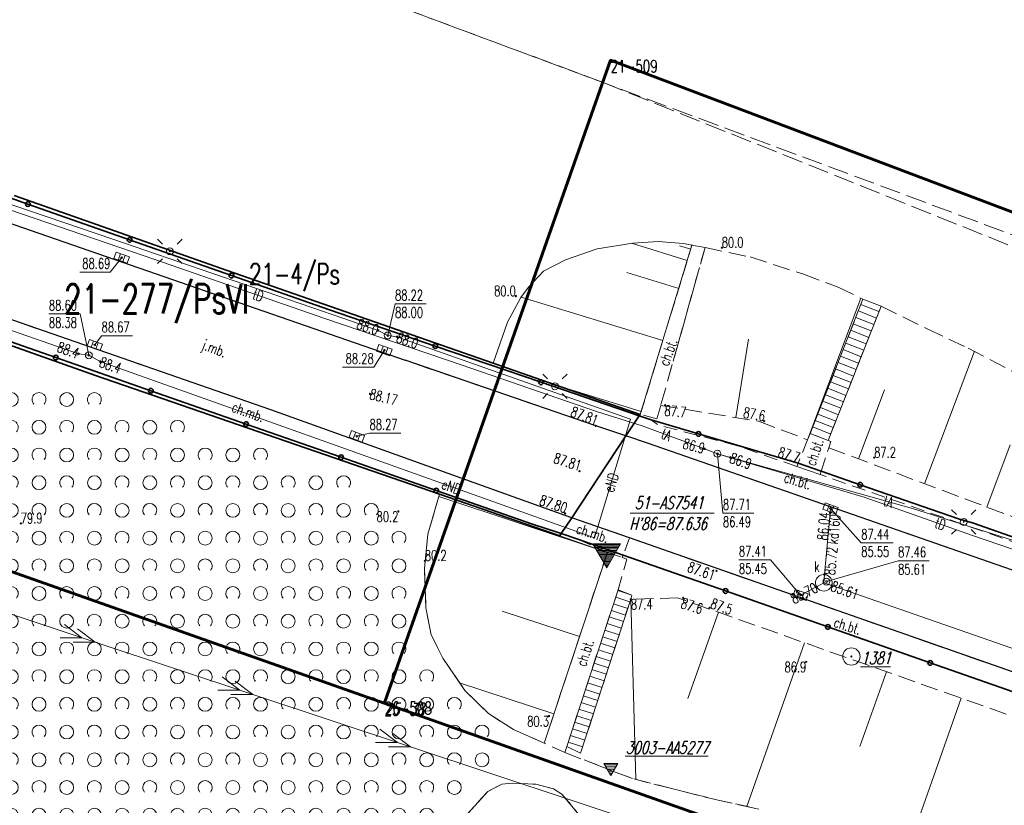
# Model space of a CAD drawing. Header units: metres. Extents: x 7505752 to 7507120, y 5839999 to 5840598.
# Tile 17 of 35: x 7506390 to 7506461, y 5840262 to 5840319. Entities that reach past the tile are written whole.
import ezdxf
from ezdxf.enums import TextEntityAlignment as Align

# ---------------------------------------------------------------- set-up
doc = ezdxf.new("R2010")
doc.units = ezdxf.units.M
doc.header["$MEASUREMENT"] = 0
for name, pattern in [('2_1', [0]), ('2_14', [1, -1]), ('2_OTKC', [1.5, 1, -0.5]), ('2_OTKJ', [2, 1.5, -0.5]), ('2_OTKK', [0]), ('2_OTKM', [0]), ('2_OTKS', [0]), ('2_OTKSG', [0]), ('2_OTRK', [1.75, 1.25, -0.5]), ('2_OTRKG', [1.75, 1.25, -0.5]), ('2_OTRU', [0]), ('2_OTRUG', [0]), ('2_OTWS', [0]), ('2_OTZK', [1.5, 1, -0.5]), ('4_SUEP_A', [0]), ('4_SUKP', [0]), ('4_SUPK', [0]), ('4_SUPP_P', [2, 1.5, -0.5]), ('4_SUTP_A', [0]), ('GDE', [0]), ('GUK', [2, 1.5, -0.5]), ('GUZ', [1, 0.5, -0.5])]:
    doc.linetypes.add(name, pattern=pattern)
doc.layers.get('0').update_dxf_attribs({"color": 250, "linetype": 'CONTINUOUS', "lineweight": 100})
for name, color, linetype, lineweight in [('Dzialki', 7, 'GDE', 18), ('Numery_punktow', 7, 'CONTINUOUS', 9), ('OTK_E_T_0', 7, 'CONTINUOUS', 0), ('OTK_E_T_1', 7, 'CONTINUOUS', 0), ('OTK_L_0', 7, '2_OTKJ', 18), ('OTK_L_1', 7, '2_OTKK', 25), ('OTK_L_2', 7, '2_OTKC', 18), ('OTK_L_6', 7, '2_OTKS', 18), ('OTK_L_7', 7, '2_OTKM', 35), ('OTO_L_0', 7, 'CONTINUOUS', 35), ('OTR_L_0', 7, '2_OTRU', 18), ('OTR_L_1', 7, '2_OTRK', 18), ('OTR_T_0', 7, 'CONTINUOUS', 18), ('OTR_T_1', 7, 'CONTINUOUS', 18), ('OTZ_L_1', 7, '2_OTZK', 18), ('Punkty', 7, 'CONTINUOUS', 18), ('SUE_T_3', 7, 'CONTINUOUS', 18), ('SUEP_E_T_0', 1, 'CONTINUOUS', 0), ('SUEP_L_0', 1, '4_SUEP_A', 18), ('SUER_T_0', 1, 'CONTINUOUS', 18), ('SUP_E_T_1', 7, 'CONTINUOUS', 0), ('SUP_L_1', 7, '4_SUPK', 18), ('SUP_T_0', 7, 'CONTINUOUS', 18), ('SUP_T_4', 7, 'CONTINUOUS', 18), ('SZNPP_T_1', 4, 'CONTINUOUS', 18), ('SZNPP_T_4', 4, 'CONTINUOUS', 18), ('SZNPS_T_0', 4, 'CONTINUOUS', 18), ('SZNPS_T_1', 4, 'CONTINUOUS', 18)]:
    doc.layers.add(name, color=color, linetype=linetype, lineweight=lineweight)
for name, color, linetype, lineweight, true_color in [('Kontury', 7, 'GUK', 18, 0x008000), ('Numery_konturow', 7, 'CONTINUOUS', 20, 0x008000), ('Numery_uzytkow', 7, 'CONTINUOUS', 15, 0x008000), ('OTW_L_1', 7, '2_OTWS', 18, 0x59d9ff), ('P_SUGP_L_0', 7, '4_SUPP_P', 18, 0xbfbf00), ('SUK_T_1', 7, 'CONTINUOUS', 18, 0x803300), ('SUKP_E_T_0', 7, 'CONTINUOUS', 0, 0x803300), ('SUKP_L_0', 7, '4_SUKP', 18, 0x803300), ('SUKR_T_0', 7, 'CONTINUOUS', 18, 0x803300), ('SUTP_E_T_0', 7, 'CONTINUOUS', 0, 0xff9100), ('SUTP_L_0', 7, '4_SUTP_A', 18, 0xff9100), ('SUTR_T_0', 7, 'CONTINUOUS', 18, 0xff9100), ('SZNPS_T_3', 7, 'CONTINUOUS', 18, 0xff2bff), ('SZNPS_T_4', 7, 'CONTINUOUS', 18, 0x0080ff), ('Uzytki', 7, 'GUZ', 18, 0x008000)]:
    doc.layers.add(name, color=color, linetype=linetype, lineweight=lineweight, true_color=true_color)
doc.styles.get("Standard").update_dxf_attribs({"font": 'Simplex.SHX', "width": 0.75})

# ---------------------------------------------------------------- blocks, each defined once
blk = doc.blocks.new('GRO')
at = {"linetype": 'Continuous'}
blk.add_circle((0, 0), 0.045, dxfattribs=at)
blk = doc.blocks.new('2_OTRN')
at = {"linetype": 'Continuous'}
blk.add_circle((0, 0), 0.045, dxfattribs=at)
blk = doc.blocks.new('2_OTRS')
at = {"linetype": 'Continuous'}
blk.add_circle((0, 0), 0.045, dxfattribs=at)
blk = doc.blocks.new('2_OTZK')
at = {"linetype": 'Continuous'}
for centre in [(-1, 1), (1, -1)]:
    blk.add_circle(centre, 0.5, dxfattribs=at)
for centre, start, end in [((1, 1), 318.59038, 221.40962), ((-1, -1), 318.70311, 221.29689)]:
    blk.add_arc(centre, 0.5, start, end, dxfattribs=at)
blk = doc.blocks.new('4_SUEO_W')
at = {"linetype": 'Continuous'}
for p, q in [((-0.53035, 0.53035), (-0.8839, 0.8839)), ((0.53035, 0.53035), (0.8839, 0.8839)), ((-0.53035, -0.53035), (-0.8839, -0.8839)), ((0.53035, -0.53035), (0.8839, -0.8839))]:
    blk.add_line(p, q, dxfattribs=at)
blk.add_circle((0, 0), 0.025, dxfattribs=at)
blk = doc.blocks.new('4_SUPP')
at = {"linetype": 'Continuous'}
blk.add_circle((0, 0), 0.25, dxfattribs=at)
blk = doc.blocks.new('4_SUPS')
at = {"linetype": 'Continuous'}
blk.add_circle((0, 0), 0.0625, dxfattribs=at)
blk = doc.blocks.new('4_SUKK')
at = {"linetype": 'Continuous'}
for p, q in [((-0.5, -0.25), (-0.5, 0.25)), ((-0.5, 0.25), (0.5, 0.25)), ((-0.175, 0.25), (-0.175, -0.25)), ((0.175, 0.25), (0.175, -0.25)), ((0.5, 0.25), (0.5, -0.25)), ((0.5, -0.25), (-0.5, -0.25))]:
    blk.add_line(p, q, dxfattribs=at)
blk = doc.blocks.new('4_SUPK')
at = {"linetype": 'Continuous'}
blk.add_circle((0, 0), 0.25, dxfattribs=at)
blk = doc.blocks.new('4_SUPW')
at = {"linetype": 'Continuous'}
blk.add_circle((0, 0), 0.25, dxfattribs=at)
blk = doc.blocks.new('OPZ')
at = {"linetype": 'Continuous'}
for p, q in [((-1.00495, 0.5802), (0.99505, 0.5802)), ((-0.00495, -1.15185), (-1.00495, 0.5802)), ((-0.96555, 0.51205), (0.9557, 0.51205)), ((-0.90785, 0.41205), (0.898, 0.41205)), ((-0.8501, 0.31205), (0.84025, 0.31205)), ((-0.79235, 0.21205), (0.7825, 0.21205)), ((-0.73465, 0.11205), (0.7248, 0.11205)), ((-0.6769, 0.01205), (0.66705, 0.01205)), ((0.99505, 0.5802), (-0.00495, -1.15185)), ((-0.61915, -0.08795), (0.6093, -0.08795)), ((-0.5614, -0.18795), (0.55155, -0.18795)), ((-0.5037, -0.28795), (0.49385, -0.28795)), ((-0.44595, -0.38795), (0.4361, -0.38795)), ((-0.3882, -0.48795), (0.37835, -0.48795)), ((-0.3305, -0.58795), (0.32065, -0.58795)), ((-0.27275, -0.68795), (0.2629, -0.68795)), ((-0.215, -0.78795), (0.20515, -0.78795)), ((-0.1573, -0.88795), (0.14745, -0.88795)), ((-0.09955, -0.98795), (0.0897, -0.98795)), ((-0.0418, -1.08795), (0.03195, -1.08795))]:
    blk.add_line(p, q, dxfattribs=at)
blk = doc.blocks.new('OSP')
at = {"linetype": 'Continuous'}
for radius in [0.625, 0.045]:
    blk.add_circle((0, 0), radius, dxfattribs=at)
blk = doc.blocks.new('OSW')
at = {"linetype": 'Continuous'}
for p, q in [((0.5, 0.2887), (-0.5, 0.2887)), ((-0.5, 0.2887), (0, -0.57735)), ((-0.44095, 0.1864), (0.44095, 0.1864)), ((-0.35435, 0.0364), (0.35435, 0.0364)), ((0, -0.57735), (0.5, 0.2887)), ((-0.26775, -0.1136), (0.26775, -0.1136)), ((-0.18115, -0.2636), (0.18115, -0.2636)), ((-0.09455, -0.4136), (0.09455, -0.4136)), ((-0.00795, -0.5636), (0.00795, -0.5636))]:
    blk.add_line(p, q, dxfattribs=at)

msp = doc.modelspace()

# ---------------------------------------------------------------- linework, layer by layer
at = {"layer": 'Dzialki', "color": 3, "lineweight": 60}
for p, q in [((7506254.11, 5840327.08), (7506416.72, 5840269.67)), ((7506416.75, 5840269.76), (7506433.06, 5840316.1)), ((7506433.06, 5840316.1), (7506463.41, 5840304.62)), ((7506416.72, 5840269.67), (7506416.75, 5840269.76)), ((7506416.72, 5840269.67), (7506468.98, 5840251.22))]:
    msp.add_line(p, q, dxfattribs=at)
at = {"layer": 'Kontury'}
for p, q in [((7506416.75, 5840269.76), (7506433.06, 5840316.1)), ((7506433.06, 5840316.1), (7506463.41, 5840304.62)), ((7506360.54, 5840289.51), (7506416.72, 5840269.67)), ((7506416.72, 5840269.67), (7506416.75, 5840269.76)), ((7506468.98, 5840251.22), (7506416.72, 5840269.67))]:
    msp.add_line(p, q, dxfattribs=at)
at = {"layer": 'OTK_L_0', "linetype": '2_OTKJ'}
for p, q in [((7506385.406, 5840305.802), (7506418.228, 5840294.424)), ((7506408.52, 5840290.857), (7506371.103, 5840303.829)), ((7506418.228, 5840294.424), (7506432.003, 5840289.699)), ((7506429.778, 5840283.233), (7506408.52, 5840290.857)), ((7506434.176, 5840288.967), (7506432.003, 5840289.699)), ((7506434.176, 5840288.967), (7506430.26, 5840283.064)), ((7506435.813, 5840288.415), (7506434.176, 5840288.967)), ((7506487.173, 5840270.553), (7506435.813, 5840288.415)), ((7506430.26, 5840283.064), (7506429.778, 5840283.233)), ((7506434.435, 5840281.604), (7506430.26, 5840283.064)), ((7506486.062, 5840263.544), (7506434.435, 5840281.604))]:
    msp.add_line(p, q, dxfattribs=at)
at = {"layer": 'OTK_L_1', "linetype": '2_OTKK'}
for p, q in [((7506385.406, 5840305.802), (7506418.228, 5840294.424)), ((7506408.52, 5840290.857), (7506371.103, 5840303.829)), ((7506432.003, 5840289.699), (7506418.228, 5840294.424)), ((7506429.778, 5840283.233), (7506408.52, 5840290.857)), ((7506434.176, 5840288.967), (7506432.003, 5840289.699)), ((7506435.813, 5840288.415), (7506434.176, 5840288.967)), ((7506487.173, 5840270.553), (7506435.813, 5840288.415)), ((7506430.26, 5840283.064), (7506429.778, 5840283.233)), ((7506434.435, 5840281.604), (7506430.26, 5840283.064)), ((7506486.062, 5840263.544), (7506434.435, 5840281.604))]:
    msp.add_line(p, q, dxfattribs=at)
at = {"layer": 'OTK_L_2', "linetype": '2_OTKC'}
for p, q in [((7506412.76, 5840298.057), (7506376.264, 5840310.856)), ((7506418.228, 5840294.424), (7506385.406, 5840305.802)), ((7506408.52, 5840290.857), (7506371.103, 5840303.829)), ((7506435.208, 5840290.522), (7506438.942, 5840302.74)), ((7506439.884, 5840302.556), (7506436.682, 5840291.167)), ((7506438.942, 5840302.74), (7506439.884, 5840302.556)), ((7506379.044, 5840299.494), (7506427.342, 5840282.626)), ((7506435.134, 5840290.41), (7506412.76, 5840298.057)), ((7506432.003, 5840289.699), (7506418.228, 5840294.424)), ((7506429.778, 5840283.233), (7506408.52, 5840290.857)), ((7506436.41, 5840290.2), (7506436.682, 5840291.167)), ((7506434.176, 5840288.967), (7506435.134, 5840290.41)), ((7506435.134, 5840290.41), (7506435.991, 5840290.117)), ((7506436.41, 5840290.2), (7506435.208, 5840290.522)), ((7506434.176, 5840288.967), (7506432.003, 5840289.699)), ((7506435.991, 5840290.117), (7506436.443, 5840289.78)), ((7506442.225, 5840288.25), (7506436.443, 5840289.78)), ((7506435.813, 5840288.415), (7506434.176, 5840288.967)), ((7506447.479, 5840289.147), (7506447.293, 5840288.691)), ((7506448.783, 5840288.636), (7506447.479, 5840289.147)), ((7506487.173, 5840270.553), (7506435.813, 5840288.415)), ((7506446.519, 5840286.757), (7506442.225, 5840288.25)), ((7506447.293, 5840288.691), (7506446.604, 5840287)), ((7506448.272, 5840286.422), (7506448.819, 5840288.118)), ((7506448.783, 5840288.636), (7506448.964, 5840288.567)), ((7506448.819, 5840288.118), (7506448.964, 5840288.567)), ((7506446.604, 5840287), (7506446.519, 5840286.757)), ((7506448.192, 5840286.175), (7506448.272, 5840286.422)), ((7506488.292, 5840272.231), (7506448.192, 5840286.175)), ((7506430.26, 5840283.064), (7506429.498, 5840281.915)), ((7506430.26, 5840283.064), (7506429.778, 5840283.233)), ((7506434.435, 5840281.604), (7506430.26, 5840283.064)), ((7506427.342, 5840282.626), (7506429.498, 5840281.915)), ((7506429.498, 5840281.915), (7506430.7, 5840281.519)), ((7506434.435, 5840281.604), (7506433.974, 5840280.369)), ((7506486.062, 5840263.544), (7506434.435, 5840281.604)), ((7506430.7, 5840281.519), (7506432.828, 5840280.561)), ((7506428.271, 5840266.786), (7506432.828, 5840280.561)), ((7506432.828, 5840280.561), (7506433.907, 5840280.188)), ((7506433.907, 5840280.188), (7506433.974, 5840280.369)), ((7506433.907, 5840280.188), (7506434.247, 5840280.07)), ((7506485.411, 5840262.31), (7506433.974, 5840280.369)), ((7506433.607, 5840277.848), (7506434.247, 5840280.07)), ((7506429.895, 5840266.551), (7506433.607, 5840277.848)), ((7506429.752, 5840266.115), (7506428.271, 5840266.786)), ((7506429.895, 5840266.551), (7506429.752, 5840266.115))]:
    msp.add_line(p, q, dxfattribs=at)
at = {"layer": 'OTK_L_2', "linetype": '2_14'}
msp.add_line((7506448.192, 5840286.175), (7506446.519, 5840286.757), dxfattribs=at)
at = {"layer": 'OTK_L_6', "linetype": '2_OTKSG'}
for p, q in [((7506451.292, 5840298.835), (7506447.479, 5840289.147)), ((7506434.517, 5840277.183), (7506434.609, 5840277.465)), ((7506430.898, 5840266.058), (7506434.517, 5840277.183))]:
    msp.add_line(p, q, dxfattribs=at)
at = {"layer": 'OTK_L_6', "linetype": '2_OTKS'}
for p, q in [((7506452.595, 5840298.324), (7506451.292, 5840298.835)), ((7506448.783, 5840288.636), (7506452.595, 5840298.324)), ((7506447.479, 5840289.147), (7506448.783, 5840288.636)), ((7506433.607, 5840277.848), (7506429.895, 5840266.551)), ((7506434.609, 5840277.465), (7506433.607, 5840277.848)), ((7506429.895, 5840266.551), (7506430.898, 5840266.058))]:
    msp.add_line(p, q, dxfattribs=at)
at = {"layer": 'OTK_L_6', "linetype": '2_1'}
for p, q in [((7506450.958, 5840297.987), (7506452.261, 5840297.474)), ((7506451.141, 5840298.452), (7506452.444, 5840297.94)), ((7506450.775, 5840297.522), (7506452.078, 5840297.009)), ((7506450.409, 5840296.591), (7506451.712, 5840296.079)), ((7506450.592, 5840297.057), (7506451.895, 5840296.544)), ((7506450.226, 5840296.126), (7506451.529, 5840295.613)), ((7506449.859, 5840295.195), (7506451.162, 5840294.683)), ((7506450.042, 5840295.661), (7506451.346, 5840295.148)), ((7506449.676, 5840294.73), (7506450.979, 5840294.217)), ((7506449.31, 5840293.8), (7506450.613, 5840293.287)), ((7506449.493, 5840294.265), (7506450.796, 5840293.752)), ((7506449.127, 5840293.334), (7506450.43, 5840292.822)), ((7506448.761, 5840292.404), (7506450.064, 5840291.891)), ((7506448.944, 5840292.869), (7506450.247, 5840292.356)), ((7506448.578, 5840291.939), (7506449.881, 5840291.426)), ((7506448.212, 5840291.008), (7506449.515, 5840290.495)), ((7506448.395, 5840291.473), (7506449.698, 5840290.96)), ((7506448.029, 5840290.543), (7506449.332, 5840290.03)), ((7506447.663, 5840289.612), (7506448.966, 5840289.099)), ((7506447.846, 5840290.077), (7506449.149, 5840289.565)), ((7506434.609, 5840277.465), (7506433.59, 5840277.797)), ((7506434.3, 5840276.514), (7506433.278, 5840276.847)), ((7506434.455, 5840276.99), (7506433.434, 5840277.322)), ((7506434.145, 5840276.039), (7506433.121, 5840276.372)), ((7506433.836, 5840275.088), (7506432.809, 5840275.422)), ((7506433.991, 5840275.563), (7506432.965, 5840275.897)), ((7506433.681, 5840274.613), (7506432.653, 5840274.947)), ((7506433.372, 5840273.662), (7506432.341, 5840273.997)), ((7506433.527, 5840274.137), (7506432.497, 5840274.472)), ((7506433.217, 5840273.186), (7506432.185, 5840273.522)), ((7506432.908, 5840272.235), (7506431.873, 5840272.572)), ((7506433.063, 5840272.711), (7506432.029, 5840273.047)), ((7506432.753, 5840271.76), (7506431.717, 5840272.097)), ((7506432.444, 5840270.809), (7506431.405, 5840271.147)), ((7506432.599, 5840271.284), (7506431.561, 5840271.622)), ((7506432.289, 5840270.333), (7506431.249, 5840270.672)), ((7506431.98, 5840269.382), (7506430.936, 5840269.722)), ((7506432.135, 5840269.858), (7506431.093, 5840270.197)), ((7506431.825, 5840268.907), (7506430.78, 5840269.247)), ((7506431.516, 5840267.956), (7506430.468, 5840268.297)), ((7506431.67, 5840268.431), (7506430.624, 5840268.772)), ((7506431.361, 5840267.48), (7506430.312, 5840267.822)), ((7506431.052, 5840266.529), (7506430, 5840266.872)), ((7506431.206, 5840267.005), (7506430.156, 5840267.347))]:
    msp.add_line(p, q, dxfattribs=at)
msp.add_point((7506447.479, 5840289.147), dxfattribs=at)
at = {"layer": 'OTK_L_7', "linetype": '2_OTKM'}
for p, q in [((7506389.978, 5840306.321), (7506405.379, 5840300.917)), ((7506395.86, 5840293.34), (7506366.162, 5840303.845)), ((7506405.379, 5840300.917), (7506424.581, 5840294.223)), ((7506424.581, 5840294.223), (7506435.208, 5840290.522)), ((7506420.706, 5840284.751), (7506395.86, 5840293.34)), ((7506435.134, 5840290.41), (7506434.176, 5840288.967)), ((7506435.208, 5840290.522), (7506435.134, 5840290.41)), ((7506434.176, 5840288.967), (7506430.26, 5840283.064)), ((7506429.388, 5840281.75), (7506420.706, 5840284.751)), ((7506430.26, 5840283.064), (7506429.498, 5840281.915)), ((7506429.498, 5840281.915), (7506429.388, 5840281.75))]:
    msp.add_line(p, q, dxfattribs=at)
at = {"layer": 'OTO_L_0'}
for p, q in [((7506390.974, 5840305.698), (7506383.619, 5840308.277)), ((7506398.328, 5840303.119), (7506390.974, 5840305.698)), ((7506405.683, 5840300.539), (7506398.328, 5840303.119)), ((7506412.76, 5840298.057), (7506405.683, 5840300.539)), ((7506420.399, 5840295.447), (7506412.76, 5840298.057)), ((7506386.125, 5840297.021), (7506392.994, 5840294.622)), ((7506428.037, 5840292.836), (7506420.399, 5840295.447)), ((7506392.994, 5840294.622), (7506399.864, 5840292.223)), ((7506435.134, 5840290.41), (7506428.037, 5840292.836)), ((7506399.864, 5840292.223), (7506406.733, 5840289.823)), ((7506435.991, 5840290.117), (7506435.134, 5840290.41)), ((7506406.733, 5840289.823), (7506413.603, 5840287.424)), ((7506439.408, 5840289.113), (7506435.991, 5840290.117)), ((7506446.604, 5840287), (7506439.408, 5840289.113)), ((7506413.603, 5840287.424), (7506420.472, 5840285.025)), ((7506448.272, 5840286.422), (7506446.604, 5840287)), ((7506451.099, 5840285.44), (7506448.272, 5840286.422)), ((7506458.184, 5840282.981), (7506451.099, 5840285.44)), ((7506420.472, 5840285.025), (7506427.342, 5840282.626)), ((7506427.342, 5840282.626), (7506429.498, 5840281.915)), ((7506459.266, 5840282.668), (7506458.184, 5840282.981)), ((7506466.664, 5840280.087), (7506459.266, 5840282.668)), ((7506429.498, 5840281.915), (7506430.7, 5840281.519)), ((7506433.974, 5840280.369), (7506430.7, 5840281.519)), ((7506441.368, 5840277.773), (7506433.974, 5840280.369)), ((7506448.761, 5840275.178), (7506441.368, 5840277.773)), ((7506456.154, 5840272.582), (7506448.761, 5840275.178)), ((7506463.548, 5840269.986), (7506456.154, 5840272.582))]:
    msp.add_line(p, q, dxfattribs=at)
for centre in [(7506390.974, 5840305.698), (7506398.328, 5840303.119), (7506405.683, 5840300.539), (7506420.399, 5840295.447), (7506392.994, 5840294.622), (7506428.037, 5840292.836), (7506399.864, 5840292.223), (7506406.733, 5840289.823), (7506439.408, 5840289.113), (7506413.603, 5840287.424), (7506420.472, 5840285.025), (7506451.099, 5840285.44), (7506441.368, 5840277.773), (7506448.761, 5840275.178), (7506456.154, 5840272.582)]:
    msp.add_circle(centre, 0.17, dxfattribs=at)
at = {"layer": 'OTR_L_0', "linetype": '2_OTRU'}
for p, q in [((7506434.67, 5840302.89), (7506436.51, 5840303.003)), ((7506436.51, 5840303.003), (7506438.341, 5840302.856)), ((7506429.818, 5840301.686), (7506432.103, 5840302.472)), ((7506432.103, 5840302.472), (7506434.67, 5840302.89)), ((7506438.341, 5840302.856), (7506438.942, 5840302.74)), ((7506428.224, 5840300.855), (7506429.818, 5840301.686)), ((7506427.142, 5840299.707), (7506428.224, 5840300.855)), ((7506426.577, 5840298.963), (7506427.142, 5840299.707)), ((7506425.619, 5840297.166), (7506426.577, 5840298.963)), ((7506424.581, 5840294.223), (7506425.619, 5840297.166)), ((7506435.208, 5840290.522), (7506424.581, 5840294.223)), ((7506420.706, 5840284.751), (7506419.866, 5840281.874)), ((7506429.388, 5840281.75), (7506420.706, 5840284.751)), ((7506419.866, 5840281.874), (7506419.613, 5840279.392)), ((7506432.828, 5840280.561), (7506429.388, 5840281.75)), ((7506419.613, 5840279.392), (7506419.723, 5840276.562)), ((7506419.723, 5840276.562), (7506420.107, 5840274.605)), ((7506420.107, 5840274.605), (7506420.958, 5840272.92)), ((7506420.958, 5840272.92), (7506422.535, 5840270.601)), ((7506422.535, 5840270.601), (7506424.247, 5840268.922)), ((7506424.247, 5840268.922), (7506426.055, 5840267.775)), ((7506426.055, 5840267.775), (7506428.271, 5840266.786))]:
    msp.add_line(p, q, dxfattribs=at)
at = {"layer": 'OTR_L_0', "linetype": '2_1'}
for p, q in [((7506438.605, 5840301.637), (7506434.563, 5840302.873)), ((7506438.853, 5840302.449), (7506438.041, 5840302.697)), ((7506437.987, 5840299.616), (7506434.231, 5840300.764)), ((7506436.839, 5840295.86), (7506426.597, 5840298.99)), ((7506435.274, 5840290.739), (7506429.897, 5840292.382)), ((7506432.828, 5840280.561), (7506420.658, 5840284.587)), ((7506430.815, 5840274.476), (7506425.238, 5840276.321)), ((7506428.97, 5840268.899), (7506422.161, 5840271.151))]:
    msp.add_line(p, q, dxfattribs=at)
at = {"layer": 'OTR_L_0', "linetype": '2_OTRUG'}
for p, q in [((7506438.942, 5840302.74), (7506435.208, 5840290.522)), ((7506432.828, 5840280.561), (7506428.271, 5840266.786))]:
    msp.add_line(p, q, dxfattribs=at)
at = {"layer": 'OTR_L_0', "linetype": '2_1'}
msp.add_point((7506438.942, 5840302.74), dxfattribs=at)
at = {"layer": 'OTR_L_1', "linetype": '2_OTRK'}
for p, q in [((7506439.884, 5840302.556), (7506436.682, 5840291.167)), ((7506439.884, 5840302.556), (7506443.139, 5840301.889)), ((7506443.139, 5840301.889), (7506446.948, 5840300.655)), ((7506446.948, 5840300.655), (7506449.495, 5840299.713)), ((7506449.495, 5840299.713), (7506451.292, 5840298.835)), ((7506451.292, 5840298.835), (7506447.479, 5840289.147)), ((7506452.595, 5840298.324), (7506448.783, 5840288.636)), ((7506452.595, 5840298.324), (7506455.917, 5840296.697)), ((7506455.917, 5840296.697), (7506458.897, 5840295.308)), ((7506458.897, 5840295.308), (7506464.117, 5840292.554)), ((7506447.479, 5840289.147), (7506447.293, 5840288.691)), ((7506448.783, 5840288.636), (7506448.964, 5840288.567)), ((7506448.964, 5840288.567), (7506448.819, 5840288.118)), ((7506430.898, 5840266.058), (7506434.517, 5840277.183)), ((7506429.895, 5840266.551), (7506429.752, 5840266.115)), ((7506429.752, 5840266.115), (7506433.469, 5840264.676)), ((7506429.895, 5840266.551), (7506430.898, 5840266.058)), ((7506433.469, 5840264.676), (7506434.742, 5840264.205)), ((7506434.742, 5840264.205), (7506440.623, 5840262.725)), ((7506440.623, 5840262.725), (7506443.759, 5840262.027))]:
    msp.add_line(p, q, dxfattribs=at)
at = {"layer": 'OTR_L_1', "linetype": '2_1'}
for p, q in [((7506447.293, 5840288.691), (7506451.134, 5840298.912)), ((7506442.097, 5840290.289), (7506443.016, 5840295.96)), ((7506455.743, 5840285.516), (7506459.336, 5840295.077)), ((7506450.963, 5840287.312), (7506452.837, 5840292.3)), ((7506460.239, 5840283.827), (7506461.928, 5840288.322)), ((7506434.517, 5840277.183), (7506434.885, 5840264.169)), ((7506440.847, 5840276.237), (7506438.645, 5840270.007)), ((7506447.077, 5840274.035), (7506442.9, 5840262.218)), ((7506452.985, 5840271.946), (7506451.075, 5840266.541)), ((7506458.39, 5840270.036), (7506455.203, 5840261.019))]:
    msp.add_line(p, q, dxfattribs=at)
at = {"layer": 'OTR_L_1', "linetype": '2_OTRKG'}
for p, q in [((7506436.682, 5840291.167), (7506443.753, 5840290.021)), ((7506443.753, 5840290.021), (7506447.293, 5840288.691)), ((7506448.819, 5840288.118), (7506488.515, 5840273.203)), ((7506437.901, 5840277.278), (7506434.517, 5840277.183)), ((7506484.732, 5840260.725), (7506437.901, 5840277.278))]:
    msp.add_line(p, q, dxfattribs=at)
at = {"layer": 'OTW_L_1', "linetype": '2_OTWS'}
for p, q in [((7506425.213, 5840263.829), (7506424.196, 5840263.311)), ((7506425.943, 5840263.894), (7506425.213, 5840263.829)), ((7506425.943, 5840263.894), (7506427.673, 5840263.826)), ((7506427.673, 5840263.826), (7506428.946, 5840263.494)), ((7506424.196, 5840263.311), (7506420.504, 5840259.236)), ((7506428.946, 5840263.494), (7506429.539, 5840263.118)), ((7506429.539, 5840263.118), (7506430.729, 5840261.697))]:
    msp.add_line(p, q, dxfattribs=at)
at = {"layer": 'OTZ_L_1', "linetype": '2_OTZK'}
for p, q in [((7506395.86, 5840293.34), (7506366.162, 5840303.845)), ((7506420.706, 5840284.751), (7506395.86, 5840293.34)), ((7506420.706, 5840284.751), (7506419.866, 5840281.874)), ((7506419.866, 5840281.874), (7506419.613, 5840279.392)), ((7506419.613, 5840279.392), (7506419.723, 5840276.562)), ((7506419.723, 5840276.562), (7506420.107, 5840274.605)), ((7506420.107, 5840274.605), (7506420.958, 5840272.92)), ((7506420.958, 5840272.92), (7506422.535, 5840270.601)), ((7506422.535, 5840270.601), (7506424.247, 5840268.922)), ((7506424.247, 5840268.922), (7506426.055, 5840267.775)), ((7506426.055, 5840267.775), (7506428.271, 5840266.786)), ((7506429.752, 5840266.115), (7506428.271, 5840266.786)), ((7506429.752, 5840266.115), (7506433.469, 5840264.676)), ((7506433.469, 5840264.676), (7506434.742, 5840264.205)), ((7506425.213, 5840263.829), (7506424.196, 5840263.311)), ((7506425.943, 5840263.894), (7506425.213, 5840263.829)), ((7506425.943, 5840263.894), (7506427.673, 5840263.826)), ((7506427.673, 5840263.826), (7506428.946, 5840263.494)), ((7506434.742, 5840264.205), (7506440.623, 5840262.725)), ((7506424.196, 5840263.311), (7506420.504, 5840259.236)), ((7506428.946, 5840263.494), (7506429.539, 5840263.118)), ((7506429.539, 5840263.118), (7506430.729, 5840261.697)), ((7506440.623, 5840262.725), (7506443.759, 5840262.027))]:
    msp.add_line(p, q, dxfattribs=at)
at = {"layer": 'P_SUGP_L_0', "linetype": '4_SUPP_P'}
for p, q in [((7506579.547, 5840259.784), (7506128.302, 5840427.644)), ((7506269.982, 5840374.94), (7506432.516, 5840314.479)), ((7506432.516, 5840314.479), (7506568.572, 5840260.012))]:
    msp.add_line(p, q, dxfattribs=at)
at = {"layer": 'SUEP_L_0', "linetype": '4_SUEP_A'}
for p, q in [((7506397.102, 5840303.16), (7506385.412, 5840307.129)), ((7506394.629, 5840294.891), (7506370.857, 5840303.157)), ((7506413.795, 5840297.434), (7506397.102, 5840303.16)), ((7506416.271, 5840296.581), (7506413.795, 5840297.434)), ((7506416.964, 5840296.216), (7506416.271, 5840296.581)), ((7506417.645, 5840296.111), (7506416.964, 5840296.216)), ((7506418.578, 5840295.787), (7506417.645, 5840296.111)), ((7506434.49, 5840290.187), (7506418.578, 5840295.787)), ((7506395.38, 5840294.786), (7506394.629, 5840294.891)), ((7506396.193, 5840294.332), (7506395.38, 5840294.786)), ((7506411.224, 5840288.985), (7506396.193, 5840294.332)), ((7506431.9, 5840281.607), (7506434.49, 5840290.187)), ((7506431.9, 5840281.607), (7506411.224, 5840288.985)), ((7506384.443, 5840277.861), (7506395.833, 5840274.084)), ((7506393.617, 5840275.345), (7506394.884, 5840274.399)), ((7506394.566, 5840275.031), (7506395.833, 5840274.084)), ((7506394.884, 5840274.399), (7506393.302, 5840274.396)), ((7506395.833, 5840274.084), (7506394.252, 5840274.082)), ((7506395.833, 5840274.084), (7506407.223, 5840270.307)), ((7506405.007, 5840271.569), (7506406.274, 5840270.622)), ((7506405.957, 5840271.254), (7506407.223, 5840270.307)), ((7506406.274, 5840270.622), (7506404.693, 5840270.62)), ((7506407.223, 5840270.307), (7506405.642, 5840270.305)), ((7506407.223, 5840270.307), (7506418.613, 5840266.531)), ((7506416.398, 5840267.792), (7506417.664, 5840266.846)), ((7506417.347, 5840267.477), (7506418.613, 5840266.531)), ((7506417.664, 5840266.846), (7506416.083, 5840266.843)), ((7506418.613, 5840266.531), (7506417.032, 5840266.528)), ((7506418.613, 5840266.531), (7506436.174, 5840260.708))]:
    msp.add_line(p, q, dxfattribs=at)
at = {"layer": 'SUER_T_0', "linetype": 'Continuous', "lineweight": 0}
for p, q in [((7506416.964, 5840296.216), (7506417.495, 5840298.5)), ((7506417.495, 5840298.5), (7506419.748, 5840298.5)), ((7506392.493, 5840297.772), (7506394.746, 5840297.772)), ((7506395.38, 5840294.786), (7506394.746, 5840297.772))]:
    msp.add_line(p, q, dxfattribs=at)
at = {"layer": 'SUKP_L_0', "linetype": '4_SUKP'}
for p, q in [((7506448.919, 5840283.421), (7506448.948, 5840283.736)), ((7506448.519, 5840278.96), (7506448.919, 5840283.421)), ((7506448.465, 5840278.362), (7506448.519, 5840278.96)), ((7506447.935, 5840278.082), (7506446.791, 5840277.48)), ((7506448.465, 5840278.362), (7506447.935, 5840278.082)), ((7506448.465, 5840278.362), (7506449.032, 5840278.165)), ((7506449.032, 5840278.165), (7506490.977, 5840263.58))]:
    msp.add_line(p, q, dxfattribs=at)
at = {"layer": 'SUKR_T_0', "linetype": 'Continuous', "lineweight": 0}
for p, q in [((7506397.751, 5840301.834), (7506396.931, 5840300.788)), ((7506394.733, 5840300.788), (7506396.931, 5840300.788)), ((7506395.805, 5840295.53), (7506396.299, 5840296.203)), ((7506396.299, 5840296.203), (7506398.524, 5840296.203)), ((7506416.722, 5840295.154), (7506415.953, 5840293.919)), ((7506413.7, 5840293.919), (7506415.953, 5840293.919)), ((7506414.735, 5840288.94), (7506415.652, 5840289.166)), ((7506415.652, 5840289.166), (7506417.905, 5840289.166)), ((7506448.948, 5840283.736), (7506451.165, 5840281.243)), ((7506451.165, 5840281.243), (7506453.473, 5840281.243)), ((7506442.331, 5840280.012), (7506444.611, 5840280.012)), ((7506446.791, 5840277.48), (7506444.611, 5840280.012)), ((7506448.655, 5840278.453), (7506453.827, 5840279.961)), ((7506453.827, 5840279.961), (7506456.08, 5840279.961))]:
    msp.add_line(p, q, dxfattribs=at)
at = {"layer": 'SUP_L_1', "linetype": '4_SUPK'}
for start, end in [(84.87193, 160.82654), (340.82654, 84.87193), (160.82654, 207.77826), (207.77827, 340.82654)]:
    msp.add_arc((7506448.465, 5840278.362), 0.6, start, end, dxfattribs=at)
at = {"layer": 'SUTP_L_0', "linetype": '4_SUTP_A'}
for p, q in [((7506386.959, 5840306.2), (7506400.153, 5840301.691)), ((7506400.153, 5840301.691), (7506412.425, 5840297.445)), ((7506412.425, 5840297.445), (7506422.35, 5840294.073)), ((7506422.35, 5840294.073), (7506432.036, 5840290.73)), ((7506432.036, 5840290.73), (7506435.334, 5840289.692)), ((7506435.334, 5840289.692), (7506439.838, 5840288.04)), ((7506439.838, 5840288.04), (7506440.779, 5840287.68)), ((7506440.779, 5840287.68), (7506441.718, 5840287.417)), ((7506451.372, 5840284.553), (7506440.779, 5840287.68)), ((7506441.718, 5840287.417), (7506454.879, 5840283.728)), ((7506459.193, 5840281.788), (7506451.372, 5840284.553)), ((7506454.879, 5840283.728), (7506465.744, 5840280.263)), ((7506475.002, 5840276.318), (7506459.193, 5840281.788))]:
    msp.add_line(p, q, dxfattribs=at)
at = {"layer": 'SUTR_T_0', "linetype": 'Continuous', "lineweight": 0}
for p, q in [((7506440.779, 5840287.68), (7506441.18, 5840283.391)), ((7506441.18, 5840283.391), (7506443.405, 5840283.391))]:
    msp.add_line(p, q, dxfattribs=at)
at = {"layer": 'SZNPP_T_4', "linetype": 'Continuous'}
msp.add_line((7506434.488, 5840283.383), (7506440.546, 5840283.383), dxfattribs=at)
at = {"layer": 'Uzytki'}
for p, q in [((7506416.75, 5840269.76), (7506433.06, 5840316.1)), ((7506433.06, 5840316.1), (7506463.41, 5840304.62)), ((7506360.54, 5840289.5), (7506416.72, 5840269.67)), ((7506416.72, 5840269.67), (7506416.75, 5840269.76)), ((7506468.98, 5840251.22), (7506416.72, 5840269.67))]:
    msp.add_line(p, q, dxfattribs=at)

# ---------------------------------------------------------------- block references
at = {"layer": 'OTR_T_0'}
for p in [(7506415.684, 5840292.007), (7506432.003, 5840289.699), (7506430.816, 5840286.43), (7506429.777, 5840283.373), (7506440.71, 5840279.23)]:
    msp.add_blockref('2_OTRS', p, dxfattribs=at)
at = {"layer": 'OTR_T_1'}
for p in [(7506441.094, 5840302.555), (7506426.226, 5840299.061), (7506436.993, 5840291.184), (7506444.153, 5840290.024), (7506452.102, 5840287.399), (7506446.604, 5840287), (7506417.734, 5840283.519), (7506390.464, 5840282.651), (7506419.649, 5840279.952), (7506434.517, 5840277.183), (7506438.301, 5840277.281), (7506440.21, 5840276.56), (7506447.195, 5840272.662), (7506428.609, 5840268.746)]:
    msp.add_blockref('2_OTRN', p, dxfattribs=at)
at = {"layer": 'OTZ_L_1'}
for p in [(7506390.78, 5840290.59), (7506394.78, 5840290.59), (7506392.78, 5840288.59), (7506396.78, 5840288.59), (7506400.78, 5840288.59), (7506390.78, 5840286.59), (7506394.78, 5840286.59), (7506398.78, 5840286.59), (7506402.78, 5840286.59), (7506406.78, 5840286.59), (7506392.78, 5840284.59), (7506396.78, 5840284.59), (7506400.78, 5840284.59), (7506404.78, 5840284.59), (7506408.78, 5840284.59), (7506412.78, 5840284.59), (7506390.78, 5840282.59), (7506394.78, 5840282.59), (7506398.78, 5840282.59), (7506402.78, 5840282.59), (7506406.78, 5840282.59), (7506410.78, 5840282.59), (7506414.78, 5840282.59), (7506392.78, 5840280.59), (7506396.78, 5840280.59), (7506400.78, 5840280.59), (7506404.78, 5840280.59), (7506408.78, 5840280.59), (7506412.78, 5840280.59), (7506416.78, 5840280.59), (7506390.78, 5840278.59), (7506394.78, 5840278.59), (7506398.78, 5840278.59), (7506402.78, 5840278.59), (7506406.78, 5840278.59), (7506410.78, 5840278.59), (7506414.78, 5840278.59), (7506392.78, 5840276.59), (7506396.78, 5840276.59), (7506400.78, 5840276.59), (7506404.78, 5840276.59), (7506408.78, 5840276.59), (7506412.78, 5840276.59), (7506416.78, 5840276.59), (7506390.78, 5840274.59), (7506394.78, 5840274.59), (7506398.78, 5840274.59), (7506402.78, 5840274.59), (7506406.78, 5840274.59), (7506410.78, 5840274.59), (7506414.78, 5840274.59), (7506392.78, 5840272.59), (7506396.78, 5840272.59), (7506400.78, 5840272.59), (7506404.78, 5840272.59), (7506408.78, 5840272.59), (7506412.78, 5840272.59), (7506416.78, 5840272.59), (7506390.78, 5840270.59), (7506394.78, 5840270.59), (7506398.78, 5840270.59), (7506402.78, 5840270.59), (7506406.78, 5840270.59), (7506410.78, 5840270.59), (7506414.78, 5840270.59), (7506418.78, 5840270.59), (7506392.78, 5840268.59), (7506396.78, 5840268.59), (7506400.78, 5840268.59), (7506404.78, 5840268.59), (7506408.78, 5840268.59), (7506412.78, 5840268.59), (7506416.78, 5840268.59), (7506420.78, 5840268.59), (7506390.78, 5840266.59), (7506394.78, 5840266.59), (7506398.78, 5840266.59), (7506402.78, 5840266.59), (7506406.78, 5840266.59), (7506410.78, 5840266.59), (7506414.78, 5840266.59), (7506418.78, 5840266.59), (7506422.78, 5840266.59), (7506392.78, 5840264.59), (7506396.78, 5840264.59), (7506400.78, 5840264.59), (7506404.78, 5840264.59), (7506408.78, 5840264.59), (7506412.78, 5840264.59), (7506416.78, 5840264.59), (7506420.78, 5840264.59), (7506390.78, 5840262.59), (7506394.78, 5840262.59), (7506398.78, 5840262.59), (7506402.78, 5840262.59), (7506406.78, 5840262.59), (7506410.78, 5840262.59), (7506414.78, 5840262.59), (7506418.78, 5840262.59)]:
    msp.add_blockref('2_OTZK', p, dxfattribs=at)
at = {"layer": 'Punkty'}
for p in [(7506433.06, 5840316.1), (7506416.72, 5840269.67), (7506416.75, 5840269.76)]:
    msp.add_blockref('GRO', p, dxfattribs=at)
at = {"layer": 'SUE_T_3'}
for name, p in [('4_SUEO_W', (7506401.229, 5840302.288)), ('4_SUPP', (7506401.229, 5840302.288)), ('4_SUEO_W', (7506429.042, 5840292.549)), ('4_SUPP', (7506429.042, 5840292.549)), ('4_SUEO_W', (7506458.566, 5840282.753)), ('4_SUPP', (7506458.566, 5840282.753))]:
    msp.add_blockref(name, p, dxfattribs=at)
at = {"layer": 'SUER_T_0'}
for p in [(7506416.271, 5840296.581), (7506416.964, 5840296.216), (7506417.645, 5840296.111), (7506394.629, 5840294.891), (7506395.38, 5840294.786), (7506396.193, 5840294.332)]:
    msp.add_blockref('4_SUPS', p, dxfattribs=at)
at = {"layer": 'SUK_T_1'}
for p, rotation in [((7506397.751, 5840301.834), 340.6283796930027), ((7506395.805, 5840295.53), 340.1383631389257), ((7506416.722, 5840295.154), 340.458014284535), ((7506414.735, 5840288.94), 338.9880721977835), ((7506448.948, 5840283.736), 339.8993099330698), ((7506446.791, 5840277.48), 341.5861412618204)]:
    msp.add_blockref('4_SUKK', p, dxfattribs=dict(at, rotation=rotation))
at = {"layer": 'SUKR_T_0'}
for p in [(7506397.751, 5840301.834), (7506395.805, 5840295.53), (7506416.722, 5840295.154), (7506414.735, 5840288.94), (7506448.948, 5840283.736), (7506448.919, 5840283.421), (7506448.519, 5840278.96), (7506447.935, 5840278.082), (7506448.655, 5840278.453), (7506449.032, 5840278.165), (7506446.791, 5840277.48)]:
    msp.add_blockref('4_SUPS', p, dxfattribs=at)
at = {"layer": 'SUP_T_0'}
for p in [(7506416.964, 5840296.216), (7506395.38, 5840294.786), (7506440.779, 5840287.68)]:
    msp.add_blockref('4_SUPK', p, dxfattribs=at)
at = {"layer": 'SUP_T_4'}
msp.add_blockref('4_SUPW', (7506448.655, 5840278.453), dxfattribs=at)
at = {"layer": 'SUTR_T_0'}
for p in [(7506439.838, 5840288.04), (7506440.779, 5840287.68), (7506441.718, 5840287.417)]:
    msp.add_blockref('4_SUPS', p, dxfattribs=at)
at = {"layer": 'SZNPP_T_1'}
msp.add_blockref('OPZ', (7506432.787, 5840280.593), dxfattribs=at)
at = {"layer": 'SZNPS_T_0'}
msp.add_blockref('OSP', (7506450.453, 5840273.045), dxfattribs=at)
at = {"layer": 'SZNPS_T_1'}
msp.add_blockref('OSW', (7506433.076, 5840265.033), dxfattribs=at)

# ---------------------------------------------------------------- texts
at = {"layer": 'Numery_konturow', "width": 0.7}
msp.add_text('21-277/PsVI', height=2.1, dxfattribs=at).set_placement((7506406.949, 5840299.911), align=Align.TOP_RIGHT)
at = {"layer": 'Numery_punktow', "width": 0.7}
for s, p in [('21-509', (7506433.06, 5840316.1)), ('26-508', (7506416.75, 5840269.76))]:
    msp.add_text(s, height=0.9, dxfattribs=at).set_placement(p, align=Align.TOP_LEFT)
at = {"layer": 'Numery_punktow', "oblique": 15, "width": 0.7}
msp.add_text('25-38', height=0.9, dxfattribs=at).set_placement((7506416.72, 5840269.67), align=Align.TOP_LEFT)
at = {"layer": 'Numery_uzytkow', "width": 0.7}
msp.add_text('21-4/Ps', height=1.5, dxfattribs=at).set_placement((7506406.95, 5840299.91))
at = {"layer": 'OTK_E_T_0', "lineweight": 9, "width": 0.7}
msp.add_text('j.mb.', height=0.75, rotation=339.37012, dxfattribs=at).set_placement((7506404.411, 5840295.186), align=Align.MIDDLE)
at = {"layer": 'OTK_E_T_1', "lineweight": 9, "width": 0.7}
for s, rotation, p in [('ch.bt.', 70.25316, (7506437.216, 5840295.008)), ('ch.mb.', 340.38212, (7506406.885, 5840290.695)), ('ch.bt.', 71.39503, (7506447.793, 5840287.797)), ('ch.bt.', 344.17578, (7506446.578, 5840285.727)), ('ch.mb.', 341.87254, (7506431.768, 5840281.953)), ('ch.bt.', 342.09555, (7506450.176, 5840275.259)), ('ch.bt.', 71.89623, (7506431.217, 5840273.313))]:
    msp.add_text(s, height=0.75, rotation=rotation, dxfattribs=at).set_placement(p, align=Align.MIDDLE)
at = {"layer": 'OTR_T_0', "lineweight": 9, "width": 0.7}
msp.add_text('88.17', height=0.75, rotation=346.57745, dxfattribs=at).set_placement((7506415.684, 5840292.007), align=Align.MIDDLE_LEFT)
for s, rotation, p in [('87.81', 339.35843, (7506432.003, 5840289.699)), ('87.81', 342.42812, (7506430.816, 5840286.43)), ('87.80', 341.57814, (7506429.777, 5840283.373))]:
    msp.add_text(s, height=0.75, rotation=rotation, dxfattribs=at).set_placement(p, align=Align.RIGHT)
msp.add_text('87.61', height=0.75, rotation=340.551, dxfattribs=at).set_placement((7506440.71, 5840279.23), align=Align.TOP_RIGHT)
at = {"layer": 'OTR_T_1', "lineweight": 9, "width": 0.7}
for s, rotation, p in [('80.0', 0.3992, (7506441.094, 5840302.555)), ('87.2', 0.40095, (7506452.102, 5840287.399)), ('79.9', 0.39715, (7506390.464, 5840282.651)), ('80.2', 0.3962, (7506419.649, 5840279.952)), ('87.5', 340.55, (7506440.21, 5840276.56))]:
    msp.add_text(s, height=0.75, rotation=rotation, dxfattribs=at).set_placement(p)
for s, rotation, p in [('80.0', 0.39753, (7506426.226, 5840299.061)), ('87.6', 349.89922, (7506444.153, 5840290.024)), ('87.7', 343.20967, (7506446.604, 5840287))]:
    msp.add_text(s, height=0.75, rotation=rotation, dxfattribs=at).set_placement(p, align=Align.RIGHT)
for s, rotation, p in [('87.7', 354.79822, (7506436.993, 5840291.184)), ('87.4', 0.90737, (7506434.517, 5840277.183)), ('87.6', 342.37894, (7506438.301, 5840277.281))]:
    msp.add_text(s, height=0.75, rotation=rotation, dxfattribs=at).set_placement(p, align=Align.TOP_LEFT)
for s, rotation, p in [('80.2', 0.39628, (7506417.734, 5840283.519)), ('86.9', 0.39994, (7506447.195, 5840272.662)), ('80.3', 0.39663, (7506428.609, 5840268.746))]:
    msp.add_text(s, height=0.75, rotation=rotation, dxfattribs=at).set_placement(p, align=Align.TOP_RIGHT)
at = {"layer": 'SUEP_E_T_0', "lineweight": 9, "width": 0.7}
for rotation, p in [(73.20096, (7506433.106, 5840285.602)), (340.3614, (7506421.562, 5840285.296))]:
    msp.add_text('eND', height=0.75, rotation=rotation, dxfattribs=at).set_placement(p, align=Align.MIDDLE)
at = {"layer": 'SUER_T_0', "lineweight": 9, "width": 0.7}
for s, p in [('88.22', (7506417.495, 5840299.5)), ('88.60', (7506392.493, 5840298.772)), ('88.00', (7506417.495, 5840298.25)), ('88.38', (7506392.493, 5840297.522))]:
    msp.add_text(s, height=0.75, dxfattribs=at).set_placement(p, align=Align.TOP_LEFT)
for s, rotation, p in [('88.0', 340.928, (7506416.271, 5840296.581)), ('88.4', 340.41836, (7506394.629, 5840294.891))]:
    msp.add_text(s, height=0.75, rotation=rotation, dxfattribs=at).set_placement(p, align=Align.MIDDLE_RIGHT)
for s, rotation, p in [('88.0', 340.70802, (7506417.645, 5840296.111)), ('88.4', 340.41832, (7506396.193, 5840294.332))]:
    msp.add_text(s, height=0.75, rotation=rotation, dxfattribs=at).set_placement(p, align=Align.MIDDLE_LEFT)
at = {"layer": 'SUKP_E_T_0', "lineweight": 9, "width": 0.7}
msp.add_text('kd160', height=0.75, rotation=84.87189, dxfattribs=at).set_placement((7506448.719, 5840281.19), align=Align.TOP_LEFT)
at = {"layer": 'SUKR_T_0', "lineweight": 9, "width": 0.7}
for s, p in [('88.69', (7506396.931, 5840301.788)), ('88.28', (7506415.953, 5840294.919))]:
    msp.add_text(s, height=0.75, dxfattribs=at).set_placement(p, align=Align.TOP_RIGHT)
for s, p in [('88.67', (7506396.299, 5840296.453)), ('88.27', (7506415.652, 5840289.416))]:
    msp.add_text(s, height=0.75, dxfattribs=at).set_placement(p)
msp.add_text('86.04', height=0.75, rotation=84.87258, dxfattribs=at).set_placement((7506448.919, 5840283.421), align=Align.RIGHT)
for s, p in [('87.44', (7506451.165, 5840282.243)), ('87.41', (7506442.331, 5840281.012)), ('85.55', (7506451.165, 5840280.993)), ('87.46', (7506453.827, 5840280.961)), ('85.45', (7506442.331, 5840279.762)), ('85.61', (7506453.827, 5840279.711))]:
    msp.add_text(s, height=0.75, dxfattribs=at).set_placement(p, align=Align.TOP_LEFT)
msp.add_text('85.72', height=0.75, rotation=84.87192, dxfattribs=at).set_placement((7506448.519, 5840278.96), align=Align.TOP_LEFT)
msp.add_text('85.70', height=0.75, rotation=27.77826, dxfattribs=at).set_placement((7506447.935, 5840278.082), align=Align.MIDDLE_RIGHT)
msp.add_text('85.61', height=0.75, rotation=340.57, dxfattribs=at).set_placement((7506449.032, 5840278.165), align=Align.MIDDLE_LEFT)
at = {"layer": 'SUP_E_T_1', "lineweight": 9, "width": 0.7}
msp.add_text('k', height=0.75, dxfattribs=at).set_placement((7506447.77, 5840279.15))
at = {"layer": 'SUTP_E_T_0', "lineweight": 9, "width": 0.7}
for s, rotation, p in [('tD', 340.91652, (7506407.605, 5840299.112)), ('tA', 339.85183, (7506437.089, 5840289.048)), ('tA', 344.34062, (7506453.126, 5840284.219)), ('tD', 340.52383, (7506456.882, 5840282.605))]:
    msp.add_text(s, height=0.75, rotation=rotation, dxfattribs=at).set_placement(p, align=Align.MIDDLE)
at = {"layer": 'SUTR_T_0', "lineweight": 9, "width": 0.7}
msp.add_text('86.9', height=0.75, rotation=345.10782, dxfattribs=at).set_placement((7506439.838, 5840288.04), align=Align.MIDDLE_RIGHT)
msp.add_text('86.9', height=0.75, rotation=340.4911, dxfattribs=at).set_placement((7506441.718, 5840287.417), align=Align.MIDDLE_LEFT)
for s, p in [('87.71', (7506441.18, 5840284.391)), ('86.49', (7506441.18, 5840283.141))]:
    msp.add_text(s, height=0.75, dxfattribs=at).set_placement(p, align=Align.TOP_LEFT)
at = {"layer": 'SZNPP_T_4', "oblique": 15, "width": 0.7}
for s, p in [('51-AS7541', (7506434.809, 5840284.583)), ("H'86=87.636", (7506434.407, 5840283.083))]:
    msp.add_text(s, height=0.9, dxfattribs=at).set_placement(p, align=Align.TOP_LEFT)
at = {"layer": 'SZNPS_T_3', "oblique": 15, "width": 0.7}
msp.add_text('%%U1381', height=0.9, dxfattribs=at).set_placement((7506451.158, 5840273.383), align=Align.TOP_LEFT)
at = {"layer": 'SZNPS_T_4', "oblique": 15, "width": 0.7}
msp.add_text('%%U3003-AA5277', height=0.9, dxfattribs=at).set_placement((7506434.159, 5840266.019))

doc.saveas('drawing.dxf')
